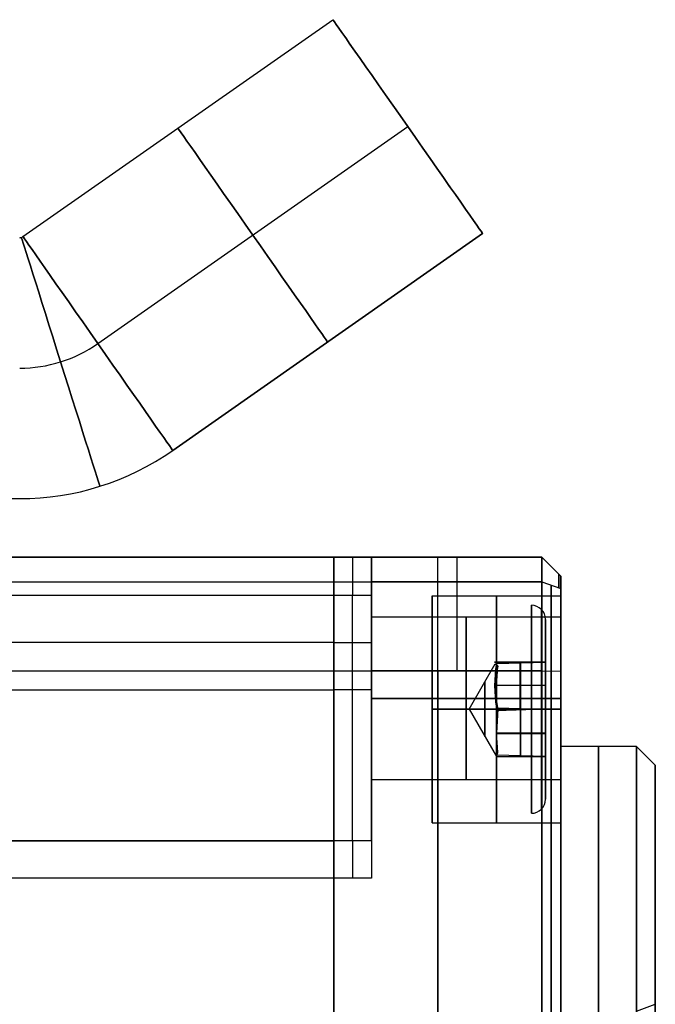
# Model space of a CAD drawing. Extents: x -43.8 to 43.8, y -20 to 37.2.
# Tile 12 of 12: x 4.4 to 21.2, y 8.2 to 34.2. Entities that reach past the tile are written whole.
import ezdxf

# ---------------------------------------------------------------- set-up
doc = ezdxf.new("R2010")
doc.units = 0
doc.layers.add('DEFAULT', color=7, linetype='CONTINUOUS')

msp = doc.modelspace()

# ---------------------------------------------------------------- linework, layer by layer
at = {"layer": 'DEFAULT'}
for p, q in [((4.536, 28.477, 21.8), (12.728, 34.213, 21.8)), ((4.536, 28.477, 21.8), (12.728, 34.213, 21.8)), ((12.728, 34.213, 21.8), (16.685, 28.561, 21.8)), ((6.515, 25.651, 18.35), (14.706, 31.387, 18.35)), ((6.515, 25.651, 25.25), (14.706, 31.387, 25.25)), ((14.706, 31.387, 25.25), (14.706, 31.387, 18.35)), ((16.685, 28.561, 21.8), (8.494, 22.825, 21.8)), ((8.494, 22.825, 21.8), (16.685, 28.561, 21.8)), ((-10.55, 21.55, 21.8), (4.45, 21.55, 21.8)), ((12.75, 20, 36.75), (-25.25, 20, 36.75)), ((-25.25, 20, 6.853), (12.75, 20, 6.853)), ((12.75, 20, 21.802), (-6.25, 20, 21.802)), ((13.75, 20, 36.75), (12.75, 20, 36.75)), ((12.75, 20, 36.75), (12.75, 20, 6.853)), ((12.75, 20, 6.853), (18.25, 20, 6.853)), ((18.25, 20, 25.25), (12.75, 20, 25.25)), ((12.75, 18.9, 25.25), (12.75, 20, 25.25)), ((12.75, 20, 6.853), (12.75, 20, 36.75)), ((13.75, 20, 36.75), (13.75, 20, 43.647)), ((18.25, 20, 43.647), (13.75, 20, 43.647)), ((13.75, 18.341, 40.961), (13.75, 20, 40.961)), ((15.5, 20, 43.647), (15.5, 20, 6.853)), ((18.25, 20, 6.853), (18.75, 19.5, 6.853)), ((18.25, 20, 43.647), (18.25, 20, 6.853)), ((18.75, 19.5, 43.647), (18.25, 20, 43.647)), ((18.75, 19.5, 25.25), (18.25, 20, 25.25)), ((18.5, 19.75, 43.647), (18.5, 19.75, 6.853)), ((-25.25, 19.355, 5.919), (12.75, 19.355, 5.919)), ((12.75, 19.355, 5.919), (18.25, 19.355, 5.919)), ((18.25, 19.355, 44.581), (13.75, 19.355, 44.581)), ((18.25, 19.355, 5.919), (18.75, 19.177, 6.386)), ((18.25, 19.355, 44.581), (18.75, 19.177, 44.114)), ((18.75, 19.5, 43.647), (18.75, 19.5, 6.853)), ((18.75, 15, 25.25), (18.75, 19.5, 25.25)), ((-25.25, 19, 37.75), (12.75, 19, 37.75)), ((12.75, 19, 37.75), (13.75, 19, 37.75)), ((12.75, 16.5, 37.75), (12.75, 19, 37.75)), ((12.75, 19, 37.75), (12.75, 16.5, 37.75)), ((13.25, 16.5, 37.75), (13.25, 19, 37.75)), ((13.75, 16.5, 37.75), (13.75, 19, 37.75)), ((15.35, 18.981, 9.269), (18.75, 18.981, 9.269)), ((18.75, 18.413, 41.513), (13.75, 18.413, 41.513)), ((18.35, 17.231, 9.269), (18.35, 18.356, 9.269)), ((12.75, 17.75, 37.75), (-25.25, 17.75, 37.75)), ((12.75, 17.75, 37.75), (13.75, 17.75, 37.75)), ((18.35, 17.231, 9.269), (17.004, 17.231, 9.269)), ((17.05, 17.189, 10.015), (18.35, 17.231, 9.991)), ((18.35, 17.231, 9.991), (17.05, 17.231, 9.943)), ((17.05, 17.231, 8.596), (18.35, 17.231, 8.548)), ((18.35, 17.231, 8.548), (17.05, 17.189, 8.524)), ((17.05, 16.606, 10.352), (17.05, 17.189, 10.015)), ((17.669, 17.231, 9.966), (17.669, 17.231, 8.573)), ((17.669, 17.209, 8.535), (17.669, 16.003, 7.839)), ((17.7, 15.981, 10.713), (17.7, 17.21, 10.003)), ((18.35, 17.231, 8.548), (18.35, 17.231, 9.991)), ((18.35, 17.231, 9.991), (18.35, 15.981, 10.713)), ((18.35, 15.981, 7.826), (18.35, 17.231, 8.548)), ((-25.25, 17.001, 5.453), (12.75, 17.001, 5.453)), ((12.75, 17.001, 5.453), (18.25, 17.001, 5.453)), ((18.25, 17.001, 45.047), (13.75, 17.001, 45.047)), ((16.328, 15.981, 9.269), (17.02, 17.179, 9.269)), ((17.05, 16.606, 10.352), (17.092, 17.126, 9.931)), ((18.25, 17.001, 5.453), (18.75, 16.987, 5.953)), ((18.25, 17.001, 45.047), (18.75, 16.987, 44.547)), ((-25.25, 16.5, 37.75), (12.75, 16.5, 37.75)), ((13.75, 16.5, 37.75), (12.75, 16.5, 37.75)), ((17.003, 16.616, 8.193), (18.35, 16.616, 8.193)), ((17.05, 16.616, 10.346), (18.35, 16.616, 10.346)), ((17.05, 15.981, 10.713), (17.05, 16.606, 10.352)), ((18.75, 16.263, 39.363), (13.75, 16.263, 39.363)), ((13.75, 16.263, 43.663), (18.75, 16.263, 43.663)), ((17.05, 15.668, 10.532), (17.05, 16.293, 10.532)), ((15.35, 15.981, 12.269), (18.75, 15.981, 12.269)), ((18.75, 15.981, 6.269), (15.35, 15.981, 6.269)), ((16.328, 15.981, 9.269), (17.092, 15.981, 7.947)), ((16.328, 15.981, 9.269), (17.05, 15.981, 10.519)), ((16.328, 15.981, 9.269), (17.05, 14.731, 9.269)), ((17.05, 16.022, 7.85), (18.35, 15.981, 7.826)), ((17.05, 15.356, 10.352), (17.05, 15.981, 10.713)), ((17.05, 15.981, 10.713), (18.35, 15.981, 10.713)), ((18.35, 15.981, 7.826), (17.05, 15.939, 7.85)), ((17.092, 15.981, 7.947), (17.05, 15.356, 8.187)), ((17.05, 15.981, 10.519), (17.05, 15.981, 10.713)), ((17.05, 15.939, 7.85), (17.05, 15.356, 8.187)), ((17.685, 14.752, 10.003), (17.685, 15.981, 10.713)), ((17.685, 15.959, 7.838), (17.685, 14.731, 8.548)), ((18.35, 15.981, 10.713), (18.35, 14.731, 9.991)), ((18.35, 14.731, 8.548), (18.35, 15.981, 7.826)), ((18.35, 15.981, 6.894), (18.35, 15.981, 7.826)), ((18.35, 15.981, 10.713), (18.35, 15.981, 11.644)), ((13.75, 15.759, 45.08), (13.75, 15.759, 43.603)), ((13.75, 15.759, 39.424), (13.75, 15.759, 37.819)), ((17.048, 15.345, 10.346), (18.35, 15.345, 10.346)), ((17.05, 14.772, 10.015), (17.05, 15.356, 10.352)), ((17.05, 15.356, 8.187), (17.05, 14.731, 8.548)), ((17.092, 14.835, 9.931), (17.05, 15.356, 10.352)), ((17.05, 15.356, 8.187), (18.35, 15.356, 8.187)), ((17.05, 15.043, 8.367), (17.05, 15.043, 8.443)), ((17.05, 14.731, 8.728), (17.05, 14.854, 8.728)), ((20.75, 15, 25.25), (18.75, 15, 25.25)), ((21.25, 14.5, 25.25), (20.75, 15, 25.25)), ((17.05, 14.731, 9.269), (17.092, 14.835, 9.931)), ((18.35, 14.731, 9.991), (17.05, 14.772, 10.015)), ((17.05, 14.731, 8.548), (18.35, 14.731, 8.548)), ((17.05, 14.731, 9.269), (17.05, 14.731, 9.943)), ((17.05, 14.731, 8.548), (17.05, 14.731, 9.269)), ((17.05, 14.731, 9.943), (18.35, 14.731, 9.991)), ((17.05, 14.731, 9.269), (18.35, 14.731, 9.269)), ((17.7, 14.731, 9.967), (17.7, 14.731, 8.548)), ((18.35, 14.731, 9.991), (18.35, 14.731, 8.548)), ((18.35, 13.606, 9.269), (18.35, 14.731, 9.269)), ((21.25, 8.182, 25.25), (21.25, 14.5, 25.25)), ((13.75, 12.579, 40.961), (13.75, 14.186, 40.961)), ((18.75, 14.113, 41.513), (13.75, 14.113, 41.513)), ((15.35, 12.981, 9.269), (18.75, 12.981, 9.269)), ((12.75, 12.5, 44.172), (-25.25, 12.5, 44.172)), ((-25.25, 12.5, 41.75), (12.75, 12.5, 41.75)), ((12.75, 12.5, 42.961), (-25.25, 12.5, 42.961)), ((13.75, 12.5, 41.75), (12.75, 12.5, 41.75)), ((13.75, 12.5, 44.172), (12.75, 12.5, 44.172)), ((12.75, 12.5, 44.172), (12.75, 12.5, 41.75)), ((13.75, 12.5, 42.961), (12.75, 12.5, 42.961)), ((12.75, 12.5, 41.75), (12.75, 12.5, 44.172)), ((13.25, 12.5, 44.172), (13.25, 12.5, 41.75)), ((13.75, 12.5, 44.172), (13.75, 12.5, 41.75)), ((12.75, 11.517, 45.172), (-25.25, 11.517, 45.172)), ((13.75, 11.517, 45.172), (12.75, 11.517, 45.172)), ((20.75, 8, 25.25), (21.25, 8.182, 25.25))]:
    msp.add_line(p, q, dxfattribs=at)
at = {"layer": 'DEFAULT', "extrusion": (0.819152, 0.573576, -8.31667e-15)}
msp.add_arc((17.275, 21.8, 30.05), 3.45, 180, 0, dxfattribs=at)
at = {"layer": 'DEFAULT', "extrusion": (0.819152, 0.573576, -6.03894e-15)}
msp.add_arc((17.275, 21.8, 30.05), 3.45, 360, 180, dxfattribs=at)
at = {"layer": 'DEFAULT', "extrusion": (0.819152, 0.573576, -3.55271e-15)}
msp.add_arc((17.275, 21.8, 25.05), 3.45, 180, 0, dxfattribs=at)
at = {"layer": 'DEFAULT', "extrusion": (0.819152, 0.573576, 3.55271e-15)}
msp.add_arc((17.275, 21.8, 25.05), 3.45, 360, 180, dxfattribs=at)
at = {"layer": 'DEFAULT'}
for centre, radius, start, end in [((4.45, 28.6, 21.8), 0.15, 270, 305), ((4.45, 28.6, 18.35), 3.6, 270, 305), ((4.45, 28.6, 25.25), 3.6, 270, 305), ((4.45, 28.6, 21.8), 7.05, 270, 305), ((17.975, 18.356, 9.269), 0.375, 360, 90), ((17.975, 13.606, 9.269), 0.375, 270, 0)]:
    msp.add_arc(centre, radius, start, end, dxfattribs=at)
at = {"layer": 'DEFAULT', "extrusion": (0.953717, 0.300706, -2.98485e-16)}
msp.add_arc((22.338, 21.8, 12.844), 3.45, 180, 360, dxfattribs=at)
at = {"layer": 'DEFAULT', "extrusion": (0.953717, 0.300706, -1.45511e-15)}
msp.add_arc((22.338, 21.8, 12.844), 3.45, 0, 180, dxfattribs=at)
at = {"layer": 'DEFAULT', "extrusion": (0.819152, 0.573576, -3.84608e-15)}
msp.add_arc((17.275, 21.8, 20.05), 3.45, 180, 0, dxfattribs=at)
at = {"layer": 'DEFAULT', "extrusion": (0.819152, 0.573576, 1.13203e-15)}
msp.add_arc((17.275, 21.8, 20.05), 3.45, 360, 180, dxfattribs=at)
at = {"layer": 'DEFAULT', "extrusion": (1, 4.44089e-16, -9.99201e-16)}
for centre, radius, start, end in [((19, 36.75, 12.75), 1, 0, 90), ((19, 6.853, 12.75), 1, 290.7836, 0), ((19, 36.75, 13.75), 1, 360, 90), ((15.981, 9.269, 15.35), 3, 270, 90), ((15.981, 9.269, 18.75), 3, 270, 90), ((16.263, 41.513, 13.75), 2.15, 270, 90), ((16.5, 41.75, 12.75), 4, 180, 270), ((16.5, 41.75, 12.75), 4, 180, 270), ((16.5, 41.75, 13.75), 4, 180, 270), ((16.263, 41.513, 13.75), 2.15, 90, 270), ((15.981, 9.269, 15.35), 3, 90, 270), ((15.981, 9.269, 18.75), 3, 90, 270), ((0, 25.25, 20.75), 15, 270, 90), ((0, 25.25, 21.25), 14.5, 270, 90), ((11.5, 44.172, 13.75), 1, 360, 89.0035), ((0, 25.25, 21.25), 8.182, 270, 90)]:
    msp.add_arc(centre, radius, start, end, dxfattribs=at)
at = {"layer": 'DEFAULT', "extrusion": (1, -2.79776e-14, -2.94209e-14)}
msp.add_arc((19, 36.75, 12.75), 1, 360, 90, dxfattribs=at)
at = {"layer": 'DEFAULT', "extrusion": (1, 7.54952e-15, -5.85296e-15)}
msp.add_arc((19, 6.853, 12.75), 1, 290.7836, 0, dxfattribs=at)
at = {"layer": 'DEFAULT', "extrusion": (1, 0, 0)}
for centre, radius, start, end in [((19, 36.75, 13.25), 1, 0, 90), ((19, 43.647, 16), 1, 0, 69.2164), ((19, 43.647, 18.699), 0.551, 0, 69.2164), ((16.8, 37.85, 16), 7.2, 69.2164, 88.3974), ((16.263, 41.513, 16.25), 2.15, 270, 90), ((15.981, 9.269, 18.35), 2.375, 270, 90), ((2.5, 523.75, 15.5), 518.5, 270, 271.60261), ((2.5, 523.75, 18.5), 518.25, 270, 271.60261), ((16.5, 41.75, 13.25), 4, 180, 270), ((16.263, 41.513, 16.25), 2.15, 90, 270), ((15.981, 9.269, 18.35), 2.375, 90, 270), ((11.5, 44.172, 13.25), 1, 0, 89.0035)]:
    msp.add_arc(centre, radius, start, end, dxfattribs=at)
at = {"layer": 'DEFAULT', "extrusion": (1, 2.17604e-14, 1.22869e-14)}
msp.add_arc((19, 43.647, 13.75), 1, 0, 69.2164, dxfattribs=at)
at = {"layer": 'DEFAULT', "extrusion": (1, 0, -8.88178e-16)}
msp.add_arc((19, 6.853, 15.5), 1, 290.7836, 0, dxfattribs=at)
at = {"layer": 'DEFAULT', "extrusion": (1, 2.36273e-11, -2.7848e-11)}
msp.add_arc((19, 6.853, 18.25), 1, 290.7836, 360, dxfattribs=at)
at = {"layer": 'DEFAULT', "extrusion": (1, 5.53557e-12, -1.13996e-11)}
msp.add_arc((19, 43.647, 18.25), 1, 360, 69.2164, dxfattribs=at)
at = {"layer": 'DEFAULT', "extrusion": (1, 6.10916e-16, -9.86865e-16)}
msp.add_arc((0, 25.25, 12.75), 18.9, 270, 90, dxfattribs=at)
at = {"layer": 'DEFAULT', "extrusion": (1, 0, -1.61311e-15)}
msp.add_arc((19, 6.853, 18.699), 0.551, 290.7836, 0, dxfattribs=at)
at = {"layer": 'DEFAULT', "extrusion": (1, -5.85909e-15, 1.56077e-14)}
msp.add_arc((16.8, 12.65, 12.75), 7.2, 271.6026, 290.7836, dxfattribs=at)
at = {"layer": 'DEFAULT', "extrusion": (1, -5.84763e-15, 1.56128e-14)}
msp.add_arc((16.8, 12.65, 12.75), 7.2, 271.6026, 290.7836, dxfattribs=at)
at = {"layer": 'DEFAULT', "extrusion": (1, 7.29087e-15, 3.44021e-14)}
msp.add_arc((16.8, 37.85, 13.75), 7.2, 69.2164, 88.3974, dxfattribs=at)
at = {"layer": 'DEFAULT', "extrusion": (1, 0, -1.77636e-15)}
msp.add_arc((16.8, 12.65, 15.5), 7.2, 271.6026, 290.7836, dxfattribs=at)
at = {"layer": 'DEFAULT', "extrusion": (1, -1.89102e-13, 6.98245e-12)}
msp.add_arc((16.8, 12.65, 18.25), 7.2, 271.6026, 290.7836, dxfattribs=at)
at = {"layer": 'DEFAULT', "extrusion": (1, 1.17248e-12, 4.21119e-11)}
msp.add_arc((16.8, 37.85, 18.25), 7.2, 69.2164, 88.3974, dxfattribs=at)
at = {"layer": 'DEFAULT', "extrusion": (1, 5.8976e-15, 2.9488e-15)}
msp.add_arc((16.8, 12.65, 18.5), 6.95, 271.6026, 290.7836, dxfattribs=at)
at = {"layer": 'DEFAULT', "extrusion": (1, 0, 2.35904e-14)}
msp.add_arc((16.8, 37.85, 18.5), 6.95, 69.2164, 88.3974, dxfattribs=at)
at = {"layer": 'DEFAULT', "extrusion": (1, 6.20166e-11, -4.60923e-11)}
msp.add_arc((19, 6.853, 18.75), 0.5, 290.7836, 0, dxfattribs=at)
at = {"layer": 'DEFAULT', "extrusion": (1, -2.67664e-10, -1.8142e-10)}
msp.add_arc((19, 43.647, 18.75), 0.5, 0, 69.2164, dxfattribs=at)
at = {"layer": 'DEFAULT', "extrusion": (1, -7.10543e-15, 0)}
for start, end in [(270, 90), (90, 270)]:
    msp.add_arc((15.981, 9.269, 17.05), 3, start, end, dxfattribs=at)
at = {"layer": 'DEFAULT', "extrusion": (1, -1.71831e-13, 7.57783e-12)}
msp.add_arc((16.8, 12.65, 18.75), 6.7, 271.6026, 290.7836, dxfattribs=at)
at = {"layer": 'DEFAULT', "extrusion": (1, 3.52048e-12, 1.2423e-10)}
msp.add_arc((16.8, 37.85, 18.75), 6.7, 69.2164, 88.3974, dxfattribs=at)
at = {"layer": 'DEFAULT', "extrusion": (1, -5.81353e-15, 1.93784e-15)}
msp.add_arc((15.981, 9.269, 17.975), 2.75, 270, 90, dxfattribs=at)
at = {"layer": 'DEFAULT', "extrusion": (1, 6.72821e-16, 2.01846e-15)}
msp.add_arc((15.981, 9.269, 18.24), 2.64, 270, 90, dxfattribs=at)
at = {"layer": 'DEFAULT', "extrusion": (1, 4.44089e-16, -4.30405e-15)}
msp.add_arc((16.263, 41.513, 18.75), 2.15, 270, 90, dxfattribs=at)
at = {"layer": 'DEFAULT', "extrusion": (1, 5.22458e-16, -5.22458e-16)}
msp.add_arc((15.981, 9.269, 12.75), 1.7, 270, 90, dxfattribs=at)
at = {"layer": 'DEFAULT', "extrusion": (-1.15149e-13, 1, -2.63811e-15)}
msp.add_arc((-21.918, 9.269, 17.231), 4.914, 352.1248, 7.8752, dxfattribs=at)
at = {"layer": 'DEFAULT', "extrusion": (8.00447e-15, -0.5, 0.866025)}
msp.add_arc((21.918, 18.474, -1.213), 4.914, 172.1248, 187.8752, dxfattribs=at)
at = {"layer": 'DEFAULT', "extrusion": (0.594441, 0.804139, -2.16018e-15)}
msp.add_arc((-5.971, 9.269, 23.932), 2.497, 344.6418, 15.3582, dxfattribs=at)
at = {"layer": 'DEFAULT', "extrusion": (1, 3.38904e-15, -2.11942e-13)}
msp.add_arc((2.5, 523.75, 12.75), 518.5, 270, 271.60261, dxfattribs=at)
at = {"layer": 'DEFAULT', "extrusion": (1, 3.37678e-15, -2.10626e-13)}
msp.add_arc((2.5, 523.75, 12.75), 518.5, 270, 271.60261, dxfattribs=at)
at = {"layer": 'DEFAULT', "extrusion": (1, -4.40166e-14, -1.96072e-12)}
msp.add_arc((2.5, -473.25, 13.75), 518.5, 88.39739, 89.00354, dxfattribs=at)
at = {"layer": 'DEFAULT', "extrusion": (1, -3.55271e-15, 0)}
msp.add_arc((2.5, -473.25, 15.5), 518.5, 88.39739, 90, dxfattribs=at)
at = {"layer": 'DEFAULT', "extrusion": (-0.594441, -0.40207, 0.696405)}
msp.add_arc((-2.458, 23.985, -11.051), 2.497, 210.4774, 241.1938, dxfattribs=at)
at = {"layer": 'DEFAULT', "extrusion": (1, -6.40243e-15, 5.23501e-13)}
msp.add_arc((2.5, 523.75, 18.25), 518.5, 270, 271.60261, dxfattribs=at)
at = {"layer": 'DEFAULT', "extrusion": (1, -5.4209e-15, -4.55322e-13)}
msp.add_arc((2.5, -473.25, 18.25), 518.5, 88.39739, 90, dxfattribs=at)
at = {"layer": 'DEFAULT', "extrusion": (1, 5.8976e-15, 0)}
msp.add_arc((2.5, -473.25, 18.5), 518.25, 88.39739, 90, dxfattribs=at)
at = {"layer": 'DEFAULT', "extrusion": (1, -5.26872e-16, 2.08844e-13)}
msp.add_arc((2.5, 523.75, 18.75), 518, 270, 271.60261, dxfattribs=at)
at = {"layer": 'DEFAULT', "extrusion": (1, -5.44844e-15, -5.62438e-13)}
msp.add_arc((2.5, -473.25, 18.75), 518, 88.39739, 90, dxfattribs=at)
at = {"layer": 'DEFAULT', "extrusion": (1, 8.52777e-15, 0)}
for start, end in [(270, 90), (90, 270)]:
    msp.add_arc((15.981, 9.269, 16.745), 0.722, start, end, dxfattribs=at)
at = {"layer": 'DEFAULT', "extrusion": (1, -8.70835e-11, -4.34768e-10)}
msp.add_arc((15.981, 9.269, 17.05), 1.25, 60, 90, dxfattribs=at)
at = {"layer": 'DEFAULT', "extrusion": (1, 4.44089e-16, 2.30565e-15)}
msp.add_arc((16.263, 41.513, 18.75), 2.15, 90, 270, dxfattribs=at)
at = {"layer": 'DEFAULT', "extrusion": (1, -5.22458e-16, -5.22458e-16)}
msp.add_arc((15.981, 9.269, 12.75), 1.7, 90, 270, dxfattribs=at)
at = {"layer": 'DEFAULT', "extrusion": (1, 8.71046e-11, -3.75828e-10)}
msp.add_arc((15.981, 9.269, 17.05), 1.25, 90, 120, dxfattribs=at)
at = {"layer": 'DEFAULT', "extrusion": (2.77484e-15, 1, 2.56469e-14)}
msp.add_arc((-17.975, 6.894, 15.981), 0.375, 180, 270, dxfattribs=at)
at = {"layer": 'DEFAULT', "extrusion": (2.89964e-14, 1, 5.31165e-15)}
msp.add_arc((-17.975, 11.644, 15.981), 0.375, 90, 180, dxfattribs=at)
at = {"layer": 'DEFAULT', "extrusion": (1, -1.2919e-15, 1.2919e-15)}
msp.add_arc((15.981, 9.269, 17.975), 2.75, 90, 270, dxfattribs=at)
at = {"layer": 'DEFAULT', "extrusion": (1, -6.72821e-16, -4.70974e-15)}
msp.add_arc((15.981, 9.269, 18.24), 2.64, 90, 270, dxfattribs=at)
at = {"layer": 'DEFAULT', "extrusion": (1, 6.29378e-11, 4.87672e-11)}
msp.add_arc((15.981, 9.269, 17.05), 1.25, 180, 240, dxfattribs=at)
at = {"layer": 'DEFAULT', "extrusion": (1, -2.96059e-17, -1.4729e-15)}
msp.add_arc((0, 25.25, 18.75), 15, 270, 90, dxfattribs=at)
at = {"layer": 'DEFAULT', "extrusion": (1, 0, 3.55271e-15)}
msp.add_arc((0, 25.25, 19.75), 15, 270, 90, dxfattribs=at)
at = {"layer": 'DEFAULT', "extrusion": (1, 4.44089e-16, -8.10355e-15)}
msp.add_arc((11.5, 44.172, 12.75), 1, 0, 89.0035, dxfattribs=at)
at = {"layer": 'DEFAULT', "extrusion": (1, -1.37625e-14, -2.91781e-14)}
msp.add_arc((11.5, 44.172, 12.75), 1, 0, 89.0035, dxfattribs=at)
at = {"layer": 'DEFAULT', "extrusion": (1, -5.85609e-15, -6.35102e-13)}
msp.add_arc((2.5, -473.25, 12.75), 518.5, 89.00354, 90, dxfattribs=at)
at = {"layer": 'DEFAULT', "extrusion": (1, -4.28509e-15, -4.53568e-13)}
msp.add_arc((2.5, -473.25, 12.75), 518.5, 89.00354, 90, dxfattribs=at)

doc.saveas('drawing.dxf')
